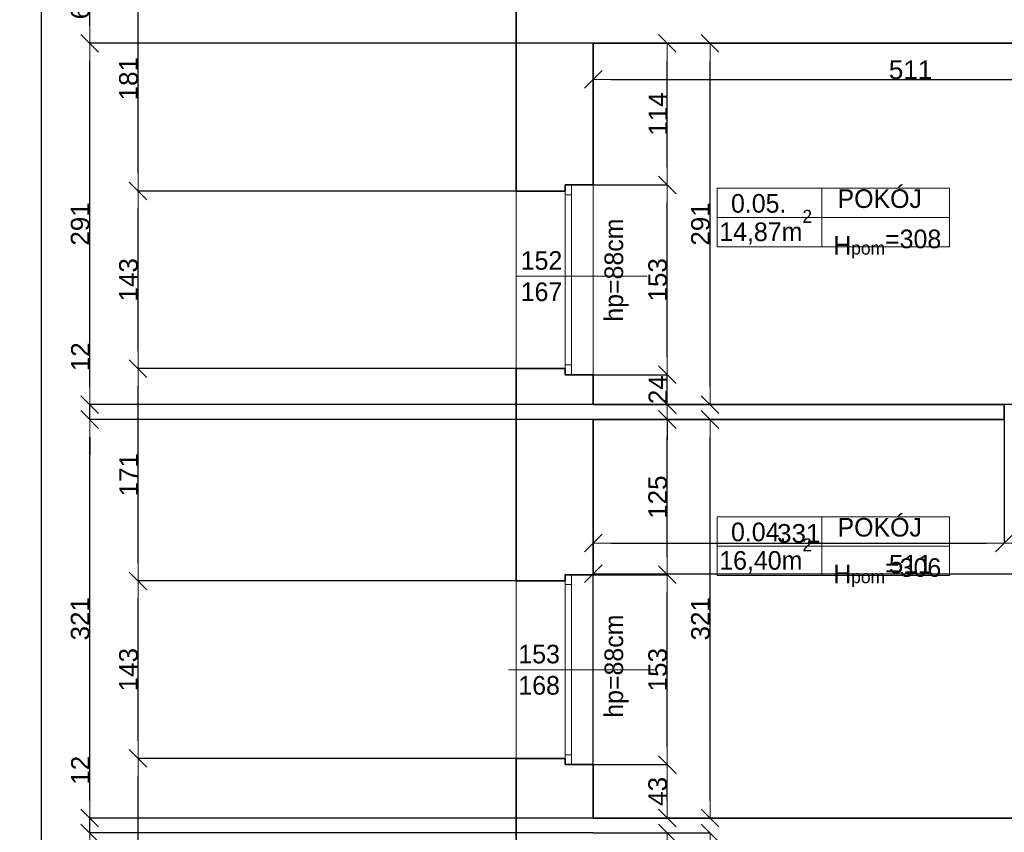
# Model space of a CAD drawing. Header units: metres. Extents: x 7506757 to 756746378, y 5735207 to 582114514.
# Tile 117 of 256: x 7678677 to 7686605, y 5830479 to 5837024. Entities that reach past the tile are written whole.
import ezdxf

# ---------------------------------------------------------------- set-up
doc = ezdxf.new("R2010")
doc.units = ezdxf.units.M
doc.header["$MEASUREMENT"] = 0
doc.header["$PDMODE"] = 2
doc.layers.get('0').update_dxf_attribs({"color": 250, "linetype": 'CONTINUOUS', "lineweight": 100, "plot": 0})
doc.layers.get('Defpoints').update_dxf_attribs({"linetype": 'CONTINUOUS'})
for name, color, linetype, lineweight in [('2D - Ogolne46', 7, 'CONTINUOUS', 18), ('M_OCIANA6', 5, 'CONTINUOUS', 35), ('M_OPISY141', 7, 'CONTINUOUS', 0), ('m_umeblowanie1', 7, 'CONTINUOUS', 13), ('opis1', 7, 'CONTINUOUS', 13)]:
    doc.layers.add(name, color=color, linetype=linetype, lineweight=lineweight)
doc.layers.add('PWYMIAR', color=7, linetype='CONTINUOUS')
doc.styles.add('GENERATED_STYLE_1', font='arial.ttf')
doc.styles.add('GENERATED_STYLE_2', font='txt')
doc.dimstyles.new('GENERATED_STYLE__1', dxfattribs={"dimtxt": 150, "dimasz": 142.5, "dimexe": 0.18, "dimexo": 0, "dimgap": 0.09, "dimtad": 1, "dimdec": 0, "dimlfac": 0.1, "dimzin": 0, "dimdsep": 46, "dimtxsty": 'GENERATED_STYLE_1', "dimblk": 'ARROWHEAD_6', "dimblk1": 'ARROWHEAD_6', "dimblk2": 'ARROWHEAD_6', "dimcen": 0.09, "dimclrd": 251, "dimclre": 251, "dimclrt": 7, "dimazin": 0, "dimtfac": 1, "dimtdec": 4, "dimtmove": 0, "dimatfit": 3, "dimfxl": 0, "dimtolj": 1, "dimtzin": 0, "dimarcsym": 0})
doc.dimstyles.new('GENERATED_STYLE__2', dxfattribs={"dimtxt": 150, "dimasz": 142.5, "dimexe": 0.18, "dimexo": 0, "dimgap": 0.09, "dimtad": 1, "dimtih": 1, "dimtoh": 1, "dimdec": 0, "dimlfac": 0.1, "dimzin": 0, "dimdsep": 46, "dimtxsty": 'GENERATED_STYLE_1', "dimblk": 'ARROWHEAD_6', "dimblk1": 'ARROWHEAD_6', "dimblk2": 'ARROWHEAD_6', "dimcen": 0.09, "dimclrd": 251, "dimclre": 251, "dimclrt": 7, "dimazin": 0, "dimtfac": 1, "dimtdec": 4, "dimtmove": 0, "dimatfit": 3, "dimfxl": 0, "dimtolj": 1, "dimtzin": 0, "dimarcsym": 0})
doc.dimstyles.new('GENERATED_STYLE__3', dxfattribs={"dimtxt": 150, "dimasz": 142.5, "dimexe": 0.18, "dimexo": 0, "dimgap": 0.09, "dimtad": 1, "dimdec": 0, "dimlfac": 0.1, "dimzin": 0, "dimdsep": 46, "dimtxsty": 'GENERATED_STYLE_1', "dimblk": 'ARROWHEAD_6', "dimblk1": 'ARROWHEAD_6', "dimblk2": 'ARROWHEAD_6', "dimcen": 0.09, "dimclrd": 251, "dimclre": 251, "dimclrt": 7, "dimazin": 0, "dimtfac": 1, "dimtdec": 4, "dimtmove": 2, "dimatfit": 3, "dimfxl": 0, "dimtolj": 1, "dimtzin": 0, "dimarcsym": 0})

# ---------------------------------------------------------------- blocks, each defined once
blk = doc.blocks.new('ARROWHEAD_6')
at = {"color": 0, "linetype": 'Continuous', "lineweight": 0}
for p, q in [((0, 0), (-1, 0)), ((-0.5, -0.5), (0.5, 0.5))]:
    blk.add_line(p, q, dxfattribs=at)
blk = doc.blocks.new('*D5764')
at = {"layer": 'Defpoints', "color": 0, "linetype": 'Continuous', "transparency": 16777216}
for p in [(7683294.6, 5834164), (7683890.9, 5834164), (7683294.6, 5833924)]:
    blk.add_point(p, dxfattribs=at)
at = {"layer": 'PWYMIAR', "color": 251, "linetype": 'Continuous', "lineweight": -2, "transparency": 16777216}
for p, q in [((7683890.9, 5834306.5), (7683890.9, 5834449)), ((7683294.6, 5834164), (7683891.1, 5834164)), ((7683890.9, 5833924), (7683890.9, 5834164)), ((7683294.6, 5833924), (7683891.1, 5833924)), ((7683890.9, 5833781.5), (7683890.9, 5833639))]:
    blk.add_line(p, q, dxfattribs=at)
at = {"layer": 'PWYMIAR', "color": 251, "linetype": 'Continuous', "lineweight": -2, "transparency": 16777216, "xscale": 142.5, "yscale": 142.5, "zscale": 142.5}
for p, rotation in [((7683890.9, 5834164), 270), ((7683890.9, 5833924), 90)]:
    blk.add_blockref('ARROWHEAD_6', p, dxfattribs=dict(at, rotation=rotation))
at = {"layer": 'PWYMIAR', "color": 7, "linetype": 'Continuous', "lineweight": 13, "transparency": 16777216, "insert": (7683815.5, 5834044), "char_height": 150, "attachment_point": 5, "rotation": 90, "style": 'GENERATED_STYLE_1'}
blk.add_mtext('\\A1;24', dxfattribs=at)
blk = doc.blocks.new('*D5765')
at = {"layer": 'Defpoints', "color": 0, "linetype": 'Continuous', "transparency": 16777216}
for p in [(7683294.6, 5835694), (7683890.9, 5835694), (7683294.6, 5834164)]:
    blk.add_point(p, dxfattribs=at)
at = {"layer": 'PWYMIAR', "color": 251, "linetype": 'Continuous', "lineweight": -2, "transparency": 16777216}
for p, q in [((7683294.6, 5835694), (7683891.1, 5835694)), ((7683890.9, 5834306.5), (7683890.9, 5835551.5)), ((7683294.6, 5834164), (7683891.1, 5834164))]:
    blk.add_line(p, q, dxfattribs=at)
at = {"layer": 'PWYMIAR', "color": 251, "linetype": 'Continuous', "lineweight": -2, "transparency": 16777216, "xscale": 142.5, "yscale": 142.5, "zscale": 142.5}
for p, rotation in [((7683890.9, 5835694), 90), ((7683890.9, 5834164), 270)]:
    blk.add_blockref('ARROWHEAD_6', p, dxfattribs=dict(at, rotation=rotation))
at = {"layer": 'PWYMIAR', "color": 7, "linetype": 'Continuous', "lineweight": 13, "transparency": 16777216, "insert": (7683814.2, 5834929), "char_height": 150, "attachment_point": 5, "rotation": 90, "style": 'GENERATED_STYLE_1'}
blk.add_mtext('\\A1;153', dxfattribs=at)
blk = doc.blocks.new('*D5766')
at = {"layer": 'Defpoints', "color": 0, "linetype": 'Continuous', "transparency": 16777216}
for p in [(7683294.6, 5836834), (7683890.9, 5836834), (7683294.6, 5835694)]:
    blk.add_point(p, dxfattribs=at)
at = {"layer": 'PWYMIAR', "color": 251, "linetype": 'Continuous', "lineweight": -2, "transparency": 16777216}
for p, q in [((7683294.6, 5836834), (7683891.1, 5836834)), ((7683890.9, 5835836.5), (7683890.9, 5836691.5)), ((7683294.6, 5835694), (7683891.1, 5835694))]:
    blk.add_line(p, q, dxfattribs=at)
at = {"layer": 'PWYMIAR', "color": 251, "linetype": 'Continuous', "lineweight": -2, "transparency": 16777216, "xscale": 142.5, "yscale": 142.5, "zscale": 142.5}
for p, rotation in [((7683890.9, 5836834), 90), ((7683890.9, 5835694), 270)]:
    blk.add_blockref('ARROWHEAD_6', p, dxfattribs=dict(at, rotation=rotation))
at = {"layer": 'PWYMIAR', "color": 7, "linetype": 'Continuous', "lineweight": 13, "transparency": 16777216, "insert": (7683815.5, 5836264), "char_height": 150, "attachment_point": 5, "rotation": 90, "style": 'GENERATED_STYLE_1'}
blk.add_mtext('\\A1;114', dxfattribs=at)
blk = doc.blocks.new('*D5767')
at = {"layer": 'Defpoints', "color": 0, "linetype": 'Continuous', "transparency": 16777216}
for p in [(7683294.6, 5836834), (7688404.6, 5836834), (7688404.6, 5836543.1)]:
    blk.add_point(p, dxfattribs=at)
at = {"layer": 'PWYMIAR', "color": 251, "linetype": 'Continuous', "lineweight": -2, "transparency": 16777216}
for p, q in [((7683294.6, 5836834), (7683294.6, 5836543)), ((7688404.6, 5836834), (7688404.6, 5836543)), ((7683437.1, 5836543.1), (7688262.1, 5836543.1))]:
    blk.add_line(p, q, dxfattribs=at)
at = {"layer": 'PWYMIAR', "color": 251, "linetype": 'Continuous', "lineweight": -2, "transparency": 16777216, "xscale": 142.5, "yscale": 142.5, "zscale": 142.5, "rotation": 180}
blk.add_blockref('ARROWHEAD_6', (7683294.6, 5836543.1), dxfattribs=at)
at = {"layer": 'PWYMIAR', "color": 251, "linetype": 'Continuous', "lineweight": -2, "transparency": 16777216, "xscale": 142.5, "yscale": 142.5, "zscale": 142.5}
blk.add_blockref('ARROWHEAD_6', (7688404.6, 5836543.1), dxfattribs=at)
at = {"layer": 'PWYMIAR', "color": 7, "linetype": 'Continuous', "lineweight": 13, "transparency": 16777216, "insert": (7685849.6, 5836619.8), "char_height": 150, "attachment_point": 5, "style": 'GENERATED_STYLE_1'}
blk.add_mtext('\\A1;511', dxfattribs=at)
blk = doc.blocks.new('*D5768')
at = {"layer": 'Defpoints', "color": 0, "linetype": 'Continuous', "transparency": 16777216}
for p in [(7683294.6, 5831024), (7683890.9, 5831024), (7683294.6, 5830594)]:
    blk.add_point(p, dxfattribs=at)
at = {"layer": 'PWYMIAR', "color": 251, "linetype": 'Continuous', "lineweight": -2, "transparency": 16777216}
for p, q in [((7683294.6, 5831024), (7683891.1, 5831024)), ((7683890.9, 5830736.5), (7683890.9, 5830881.5)), ((7683294.6, 5830594), (7683891.1, 5830594))]:
    blk.add_line(p, q, dxfattribs=at)
at = {"layer": 'PWYMIAR', "color": 251, "linetype": 'Continuous', "lineweight": -2, "transparency": 16777216, "xscale": 142.5, "yscale": 142.5, "zscale": 142.5}
for p, rotation in [((7683890.9, 5831024), 90), ((7683890.9, 5830594), 270)]:
    blk.add_blockref('ARROWHEAD_6', p, dxfattribs=dict(at, rotation=rotation))
at = {"layer": 'PWYMIAR', "color": 7, "linetype": 'Continuous', "lineweight": 13, "transparency": 16777216, "insert": (7683814.2, 5830809), "char_height": 150, "attachment_point": 5, "rotation": 90, "style": 'GENERATED_STYLE_1'}
blk.add_mtext('\\A1;43', dxfattribs=at)
blk = doc.blocks.new('*D5769')
at = {"layer": 'Defpoints', "color": 0, "linetype": 'Continuous', "transparency": 16777216}
for p in [(7683294.6, 5832554), (7683890.9, 5832554), (7683294.6, 5831024)]:
    blk.add_point(p, dxfattribs=at)
at = {"layer": 'PWYMIAR', "color": 251, "linetype": 'Continuous', "lineweight": -2, "transparency": 16777216}
for p, q in [((7683294.6, 5832554), (7683891.1, 5832554)), ((7683890.9, 5831166.5), (7683890.9, 5832411.5)), ((7683294.6, 5831024), (7683891.1, 5831024))]:
    blk.add_line(p, q, dxfattribs=at)
at = {"layer": 'PWYMIAR', "color": 251, "linetype": 'Continuous', "lineweight": -2, "transparency": 16777216, "xscale": 142.5, "yscale": 142.5, "zscale": 142.5}
for p, rotation in [((7683890.9, 5832554), 90), ((7683890.9, 5831024), 270)]:
    blk.add_blockref('ARROWHEAD_6', p, dxfattribs=dict(at, rotation=rotation))
at = {"layer": 'PWYMIAR', "color": 7, "linetype": 'Continuous', "lineweight": 13, "transparency": 16777216, "insert": (7683814.2, 5831789), "char_height": 150, "attachment_point": 5, "rotation": 90, "style": 'GENERATED_STYLE_1'}
blk.add_mtext('\\A1;153', dxfattribs=at)
blk = doc.blocks.new('*D5770')
at = {"layer": 'Defpoints', "color": 0, "linetype": 'Continuous', "transparency": 16777216}
for p in [(7683294.6, 5833804), (7683890.9, 5833804), (7683294.6, 5832554)]:
    blk.add_point(p, dxfattribs=at)
at = {"layer": 'PWYMIAR', "color": 251, "linetype": 'Continuous', "lineweight": -2, "transparency": 16777216}
for p, q in [((7683294.6, 5833804), (7683891.1, 5833804)), ((7683890.9, 5832696.5), (7683890.9, 5833661.5)), ((7683294.6, 5832554), (7683891.1, 5832554))]:
    blk.add_line(p, q, dxfattribs=at)
at = {"layer": 'PWYMIAR', "color": 251, "linetype": 'Continuous', "lineweight": -2, "transparency": 16777216, "xscale": 142.5, "yscale": 142.5, "zscale": 142.5}
for p, rotation in [((7683890.9, 5833804), 90), ((7683890.9, 5832554), 270)]:
    blk.add_blockref('ARROWHEAD_6', p, dxfattribs=dict(at, rotation=rotation))
at = {"layer": 'PWYMIAR', "color": 7, "linetype": 'Continuous', "lineweight": 13, "transparency": 16777216, "insert": (7683814.2, 5833179), "char_height": 150, "attachment_point": 5, "rotation": 90, "style": 'GENERATED_STYLE_1'}
blk.add_mtext('\\A1;125', dxfattribs=at)
blk = doc.blocks.new('*D5773')
at = {"layer": 'Defpoints', "color": 0, "linetype": 'Continuous', "transparency": 16777216}
for p in [(7683294.6, 5830474), (7683890.9, 5830474), (7683294.6, 5829434)]:
    blk.add_point(p, dxfattribs=at)
at = {"layer": 'PWYMIAR', "color": 251, "linetype": 'Continuous', "lineweight": -2, "transparency": 16777216}
for p, q in [((7683294.6, 5830474), (7683891.1, 5830474)), ((7683890.9, 5829576.5), (7683890.9, 5830331.5)), ((7683294.6, 5829434), (7683891.1, 5829434))]:
    blk.add_line(p, q, dxfattribs=at)
at = {"layer": 'PWYMIAR', "color": 251, "linetype": 'Continuous', "lineweight": -2, "transparency": 16777216, "xscale": 142.5, "yscale": 142.5, "zscale": 142.5}
for p, rotation in [((7683890.9, 5830474), 90), ((7683890.9, 5829434), 270)]:
    blk.add_blockref('ARROWHEAD_6', p, dxfattribs=dict(at, rotation=rotation))
at = {"layer": 'PWYMIAR', "color": 7, "linetype": 'Continuous', "lineweight": 13, "transparency": 16777216, "insert": (7683814.2, 5829954), "char_height": 150, "attachment_point": 5, "rotation": 90, "style": 'GENERATED_STYLE_1'}
blk.add_mtext('\\A1;104', dxfattribs=at)
blk = doc.blocks.new('*D5780')
at = {"layer": 'Defpoints', "color": 0, "linetype": 'Continuous', "transparency": 16777216}
for p in [(7684235.8, 5836834), (7688404.6, 5836834), (7688404.6, 5833924)]:
    blk.add_point(p, dxfattribs=at)
at = {"layer": 'PWYMIAR', "color": 251, "linetype": 'Continuous', "lineweight": -2, "transparency": 16777216}
for p, q in [((7688404.6, 5836834), (7684235.6, 5836834)), ((7684235.8, 5834066.5), (7684235.8, 5836691.5)), ((7688404.6, 5833924), (7684235.6, 5833924))]:
    blk.add_line(p, q, dxfattribs=at)
at = {"layer": 'PWYMIAR', "color": 251, "linetype": 'Continuous', "lineweight": -2, "transparency": 16777216, "xscale": 142.5, "yscale": 142.5, "zscale": 142.5}
for p, rotation in [((7684235.8, 5836834), 90), ((7684235.8, 5833924), 270)]:
    blk.add_blockref('ARROWHEAD_6', p, dxfattribs=dict(at, rotation=rotation))
at = {"layer": 'PWYMIAR', "color": 7, "linetype": 'Continuous', "lineweight": 13, "transparency": 16777216, "insert": (7684159.1, 5835379), "char_height": 150, "attachment_point": 5, "rotation": 90, "style": 'GENERATED_STYLE_1'}
blk.add_mtext('\\A1;291', dxfattribs=at)
blk = doc.blocks.new('*D5804')
at = {"layer": 'Defpoints', "color": 0, "linetype": 'Continuous', "transparency": 16777216}
for p in [(7683294.6, 5833804), (7684235.8, 5833804), (7683294.6, 5830594)]:
    blk.add_point(p, dxfattribs=at)
at = {"layer": 'PWYMIAR', "color": 251, "linetype": 'Continuous', "lineweight": -2, "transparency": 16777216}
for p, q in [((7683294.6, 5833804), (7684236, 5833804)), ((7684235.8, 5830736.5), (7684235.8, 5833661.5)), ((7683294.6, 5830594), (7684236, 5830594))]:
    blk.add_line(p, q, dxfattribs=at)
at = {"layer": 'PWYMIAR', "color": 251, "linetype": 'Continuous', "lineweight": -2, "transparency": 16777216, "xscale": 142.5, "yscale": 142.5, "zscale": 142.5}
for p, rotation in [((7684235.8, 5833804), 90), ((7684235.8, 5830594), 270)]:
    blk.add_blockref('ARROWHEAD_6', p, dxfattribs=dict(at, rotation=rotation))
at = {"layer": 'PWYMIAR', "color": 7, "linetype": 'Continuous', "lineweight": 13, "transparency": 16777216, "insert": (7684159.1, 5832199), "char_height": 150, "attachment_point": 5, "rotation": 90, "style": 'GENERATED_STYLE_1'}
blk.add_mtext('\\A1;321', dxfattribs=at)
blk = doc.blocks.new('*D5805')
at = {"layer": 'Defpoints', "color": 0, "linetype": 'Continuous', "transparency": 16777216}
for p in [(7683294.6, 5830474), (7684235.8, 5830474), (7683294.6, 5827274)]:
    blk.add_point(p, dxfattribs=at)
at = {"layer": 'PWYMIAR', "color": 251, "linetype": 'Continuous', "lineweight": -2, "transparency": 16777216}
for p, q in [((7683294.6, 5830474), (7684236, 5830474)), ((7684235.8, 5827416.5), (7684235.8, 5830331.5)), ((7683294.6, 5827274), (7684236, 5827274))]:
    blk.add_line(p, q, dxfattribs=at)
at = {"layer": 'PWYMIAR', "color": 251, "linetype": 'Continuous', "lineweight": -2, "transparency": 16777216, "xscale": 142.5, "yscale": 142.5, "zscale": 142.5}
for p, rotation in [((7684235.8, 5830474), 90), ((7684235.8, 5827274), 270)]:
    blk.add_blockref('ARROWHEAD_6', p, dxfattribs=dict(at, rotation=rotation))
at = {"layer": 'PWYMIAR', "color": 7, "linetype": 'Continuous', "lineweight": 13, "transparency": 16777216, "insert": (7684159.1, 5828874), "char_height": 150, "attachment_point": 5, "rotation": 90, "style": 'GENERATED_STYLE_1'}
blk.add_mtext('\\A1;320', dxfattribs=at)
blk = doc.blocks.new('*D5809')
at = {"layer": 'Defpoints', "color": 0, "linetype": 'Continuous', "transparency": 16777216}
for p in [(7688404.6, 5832561.2), (7683294.6, 5830594), (7688404.6, 5830594)]:
    blk.add_point(p, dxfattribs=at)
at = {"layer": 'PWYMIAR', "color": 251, "linetype": 'Continuous', "lineweight": -2, "transparency": 16777216}
for p, q in [((7683294.6, 5830594), (7683294.6, 5832561.4)), ((7683437.1, 5832561.2), (7688262.1, 5832561.2)), ((7688404.6, 5830594), (7688404.6, 5832561.4))]:
    blk.add_line(p, q, dxfattribs=at)
at = {"layer": 'PWYMIAR', "color": 251, "linetype": 'Continuous', "lineweight": -2, "transparency": 16777216, "xscale": 142.5, "yscale": 142.5, "zscale": 142.5, "rotation": 180}
blk.add_blockref('ARROWHEAD_6', (7683294.6, 5832561.2), dxfattribs=at)
at = {"layer": 'PWYMIAR', "color": 251, "linetype": 'Continuous', "lineweight": -2, "transparency": 16777216, "xscale": 142.5, "yscale": 142.5, "zscale": 142.5}
blk.add_blockref('ARROWHEAD_6', (7688404.6, 5832561.2), dxfattribs=at)
at = {"layer": 'PWYMIAR', "color": 7, "linetype": 'Continuous', "lineweight": 13, "transparency": 16777216, "insert": (7685849.6, 5832637.9), "char_height": 150, "attachment_point": 5, "style": 'GENERATED_STYLE_1'}
blk.add_mtext('\\A1;511', dxfattribs=at)
blk = doc.blocks.new('*D5927')
at = {"layer": 'Defpoints', "color": 0, "linetype": 'Continuous', "transparency": 16777216}
for p in [(7683294.6, 5833804), (7686604.6, 5833804), (7686604.6, 5832808.9)]:
    blk.add_point(p, dxfattribs=at)
at = {"layer": 'PWYMIAR', "color": 251, "linetype": 'Continuous', "lineweight": -2, "transparency": 16777216}
for p, q in [((7683294.6, 5833804), (7683294.6, 5832808.8)), ((7686604.6, 5833804), (7686604.6, 5832808.8)), ((7683437.1, 5832808.9), (7686462.1, 5832808.9))]:
    blk.add_line(p, q, dxfattribs=at)
at = {"layer": 'PWYMIAR', "color": 251, "linetype": 'Continuous', "lineweight": -2, "transparency": 16777216, "xscale": 142.5, "yscale": 142.5, "zscale": 142.5, "rotation": 180}
blk.add_blockref('ARROWHEAD_6', (7683294.6, 5832808.9), dxfattribs=at)
at = {"layer": 'PWYMIAR', "color": 251, "linetype": 'Continuous', "lineweight": -2, "transparency": 16777216, "xscale": 142.5, "yscale": 142.5, "zscale": 142.5}
blk.add_blockref('ARROWHEAD_6', (7686604.6, 5832808.9), dxfattribs=at)
at = {"layer": 'PWYMIAR', "color": 7, "linetype": 'Continuous', "lineweight": 13, "transparency": 16777216, "insert": (7684949.6, 5832885.7), "char_height": 150, "attachment_point": 5, "style": 'GENERATED_STYLE_1'}
blk.add_mtext('\\A1;331', dxfattribs=at)
blk = doc.blocks.new('*D5928')
at = {"layer": 'Defpoints', "color": 0, "linetype": 'Continuous', "transparency": 16777216}
for p in [(7686604.6, 5833804), (7687504.6, 5833804), (7687504.6, 5832808.9)]:
    blk.add_point(p, dxfattribs=at)
at = {"layer": 'PWYMIAR', "color": 251, "linetype": 'Continuous', "lineweight": -2, "transparency": 16777216}
for p, q in [((7686604.6, 5833804), (7686604.6, 5832808.8)), ((7687504.6, 5833804), (7687504.6, 5832808.8)), ((7686747.1, 5832808.9), (7687362.1, 5832808.9))]:
    blk.add_line(p, q, dxfattribs=at)
at = {"layer": 'PWYMIAR', "color": 251, "linetype": 'Continuous', "lineweight": -2, "transparency": 16777216, "xscale": 142.5, "yscale": 142.5, "zscale": 142.5, "rotation": 180}
blk.add_blockref('ARROWHEAD_6', (7686604.6, 5832808.9), dxfattribs=at)
at = {"layer": 'PWYMIAR', "color": 251, "linetype": 'Continuous', "lineweight": -2, "transparency": 16777216, "xscale": 142.5, "yscale": 142.5, "zscale": 142.5}
blk.add_blockref('ARROWHEAD_6', (7687504.6, 5832808.9), dxfattribs=at)
at = {"layer": 'PWYMIAR', "color": 7, "linetype": 'Continuous', "lineweight": 13, "transparency": 16777216, "insert": (7687054.6, 5832885.6), "char_height": 150, "attachment_point": 5, "style": 'GENERATED_STYLE_1'}
blk.add_mtext('\\A1;90', dxfattribs=at)
blk = doc.blocks.new('*D6018')
at = {"layer": 'Defpoints', "color": 0, "linetype": 'Continuous', "transparency": 16777216}
for p in [(7679630.3, 5831074), (7682674.6, 5831074), (7682674.6, 5829384)]:
    blk.add_point(p, dxfattribs=at)
at = {"layer": 'PWYMIAR', "color": 251, "linetype": 'Continuous', "lineweight": -2, "transparency": 16777216}
for p, q in [((7682674.6, 5831074), (7679630.1, 5831074)), ((7679630.3, 5829526.5), (7679630.3, 5830931.5)), ((7682674.6, 5829384), (7679630.1, 5829384))]:
    blk.add_line(p, q, dxfattribs=at)
at = {"layer": 'PWYMIAR', "color": 251, "linetype": 'Continuous', "lineweight": -2, "transparency": 16777216, "xscale": 142.5, "yscale": 142.5, "zscale": 142.5}
for p, rotation in [((7679630.3, 5831074), 90), ((7679630.3, 5829384), 270)]:
    blk.add_blockref('ARROWHEAD_6', p, dxfattribs=dict(at, rotation=rotation))
at = {"layer": 'PWYMIAR', "color": 7, "linetype": 'Continuous', "lineweight": 13, "transparency": 16777216, "insert": (7679553.6, 5830229), "char_height": 150, "attachment_point": 5, "rotation": 90, "style": 'GENERATED_STYLE_1'}
blk.add_mtext('\\A1;169', dxfattribs=at)
blk = doc.blocks.new('*D6019')
at = {"layer": 'Defpoints', "color": 0, "linetype": 'Continuous', "transparency": 16777216}
for p in [(7679630.3, 5832504), (7682674.6, 5832504), (7682674.6, 5831074)]:
    blk.add_point(p, dxfattribs=at)
at = {"layer": 'PWYMIAR', "color": 251, "linetype": 'Continuous', "lineweight": -2, "transparency": 16777216}
for p, q in [((7682674.6, 5832504), (7679630.1, 5832504)), ((7679630.3, 5831216.5), (7679630.3, 5832361.5)), ((7682674.6, 5831074), (7679630.1, 5831074))]:
    blk.add_line(p, q, dxfattribs=at)
at = {"layer": 'PWYMIAR', "color": 251, "linetype": 'Continuous', "lineweight": -2, "transparency": 16777216, "xscale": 142.5, "yscale": 142.5, "zscale": 142.5}
for p, rotation in [((7679630.3, 5832504), 90), ((7679630.3, 5831074), 270)]:
    blk.add_blockref('ARROWHEAD_6', p, dxfattribs=dict(at, rotation=rotation))
at = {"layer": 'PWYMIAR', "color": 7, "linetype": 'Continuous', "lineweight": 13, "transparency": 16777216, "insert": (7679553.5, 5831789), "char_height": 150, "attachment_point": 5, "rotation": 90, "style": 'GENERATED_STYLE_1'}
blk.add_mtext('\\A1;143', dxfattribs=at)
blk = doc.blocks.new('*D6020')
at = {"layer": 'Defpoints', "color": 0, "linetype": 'Continuous', "transparency": 16777216}
for p in [(7679630.3, 5834214), (7682674.6, 5834214), (7682674.6, 5832504)]:
    blk.add_point(p, dxfattribs=at)
at = {"layer": 'PWYMIAR', "color": 251, "linetype": 'Continuous', "lineweight": -2, "transparency": 16777216}
for p, q in [((7682674.6, 5834214), (7679630.1, 5834214)), ((7679630.3, 5832646.5), (7679630.3, 5834071.5)), ((7682674.6, 5832504), (7679630.1, 5832504))]:
    blk.add_line(p, q, dxfattribs=at)
at = {"layer": 'PWYMIAR', "color": 251, "linetype": 'Continuous', "lineweight": -2, "transparency": 16777216, "xscale": 142.5, "yscale": 142.5, "zscale": 142.5}
for p, rotation in [((7679630.3, 5834214), 90), ((7679630.3, 5832504), 270)]:
    blk.add_blockref('ARROWHEAD_6', p, dxfattribs=dict(at, rotation=rotation))
at = {"layer": 'PWYMIAR', "color": 7, "linetype": 'Continuous', "lineweight": 13, "transparency": 16777216, "insert": (7679554.9, 5833359), "char_height": 150, "attachment_point": 5, "rotation": 90, "style": 'GENERATED_STYLE_1'}
blk.add_mtext('\\A1;171', dxfattribs=at)
blk = doc.blocks.new('*D6021')
at = {"layer": 'Defpoints', "color": 0, "linetype": 'Continuous', "transparency": 16777216}
for p in [(7679630.3, 5835644), (7682674.6, 5835644), (7682674.6, 5834214)]:
    blk.add_point(p, dxfattribs=at)
at = {"layer": 'PWYMIAR', "color": 251, "linetype": 'Continuous', "lineweight": -2, "transparency": 16777216}
for p, q in [((7682674.6, 5835644), (7679630.1, 5835644)), ((7679630.3, 5834356.5), (7679630.3, 5835501.5)), ((7682674.6, 5834214), (7679630.1, 5834214))]:
    blk.add_line(p, q, dxfattribs=at)
at = {"layer": 'PWYMIAR', "color": 251, "linetype": 'Continuous', "lineweight": -2, "transparency": 16777216, "xscale": 142.5, "yscale": 142.5, "zscale": 142.5}
for p, rotation in [((7679630.3, 5835644), 90), ((7679630.3, 5834214), 270)]:
    blk.add_blockref('ARROWHEAD_6', p, dxfattribs=dict(at, rotation=rotation))
at = {"layer": 'PWYMIAR', "color": 7, "linetype": 'Continuous', "lineweight": 13, "transparency": 16777216, "insert": (7679553.5, 5834929), "char_height": 150, "attachment_point": 5, "rotation": 90, "style": 'GENERATED_STYLE_1'}
blk.add_mtext('\\A1;143', dxfattribs=at)
blk = doc.blocks.new('*D6022')
at = {"layer": 'Defpoints', "color": 0, "linetype": 'Continuous', "transparency": 16777216}
for p in [(7679630.3, 5837454), (7682674.6, 5837454), (7682674.6, 5835644)]:
    blk.add_point(p, dxfattribs=at)
at = {"layer": 'PWYMIAR', "color": 251, "linetype": 'Continuous', "lineweight": -2, "transparency": 16777216}
for p, q in [((7682674.6, 5837454), (7679630.1, 5837454)), ((7679630.3, 5835786.5), (7679630.3, 5837311.5)), ((7682674.6, 5835644), (7679630.1, 5835644))]:
    blk.add_line(p, q, dxfattribs=at)
at = {"layer": 'PWYMIAR', "color": 251, "linetype": 'Continuous', "lineweight": -2, "transparency": 16777216, "xscale": 142.5, "yscale": 142.5, "zscale": 142.5}
for p, rotation in [((7679630.3, 5837454), 90), ((7679630.3, 5835644), 270)]:
    blk.add_blockref('ARROWHEAD_6', p, dxfattribs=dict(at, rotation=rotation))
at = {"layer": 'PWYMIAR', "color": 7, "linetype": 'Continuous', "lineweight": 13, "transparency": 16777216, "insert": (7679553.6, 5836549), "char_height": 150, "attachment_point": 5, "rotation": 90, "style": 'GENERATED_STYLE_1'}
blk.add_mtext('\\A1;181', dxfattribs=at)
blk = doc.blocks.new('*D6029')
at = {"layer": 'Defpoints', "color": 0, "linetype": 'Continuous', "transparency": 16777216}
for p in [(7679241.1, 5830474), (7683294.6, 5830474), (7683294.6, 5827274)]:
    blk.add_point(p, dxfattribs=at)
at = {"layer": 'PWYMIAR', "color": 251, "linetype": 'Continuous', "lineweight": -2, "transparency": 16777216}
for p, q in [((7683294.6, 5830474), (7679240.9, 5830474)), ((7679241.1, 5827416.5), (7679241.1, 5830331.5)), ((7683294.6, 5827274), (7679240.9, 5827274))]:
    blk.add_line(p, q, dxfattribs=at)
at = {"layer": 'PWYMIAR', "color": 251, "linetype": 'Continuous', "lineweight": -2, "transparency": 16777216, "xscale": 142.5, "yscale": 142.5, "zscale": 142.5}
for p, rotation in [((7679241.1, 5830474), 90), ((7679241.1, 5827274), 270)]:
    blk.add_blockref('ARROWHEAD_6', p, dxfattribs=dict(at, rotation=rotation))
at = {"layer": 'PWYMIAR', "color": 7, "linetype": 'Continuous', "lineweight": 13, "transparency": 16777216, "insert": (7679164.4, 5828874), "char_height": 150, "attachment_point": 5, "rotation": 90, "style": 'GENERATED_STYLE_1'}
blk.add_mtext('\\A1;320', dxfattribs=at)
blk = doc.blocks.new('*D6030')
at = {"layer": 'Defpoints', "color": 0, "linetype": 'Continuous', "transparency": 16777216}
for p in [(7679241.1, 5830594), (7683294.6, 5830594), (7683294.6, 5830474)]:
    blk.add_point(p, dxfattribs=at)
at = {"layer": 'PWYMIAR', "color": 251, "linetype": 'Continuous', "lineweight": -2, "transparency": 16777216}
for p, q in [((7679241.1, 5830736.5), (7679241.1, 5831078.4)), ((7683294.6, 5830594), (7679240.9, 5830594)), ((7679241.1, 5830474), (7679241.1, 5830594)), ((7683294.6, 5830474), (7679240.9, 5830474)), ((7679241.1, 5830331.5), (7679241.1, 5830189))]:
    blk.add_line(p, q, dxfattribs=at)
at = {"layer": 'PWYMIAR', "color": 251, "linetype": 'Continuous', "lineweight": -2, "transparency": 16777216, "xscale": 142.5, "yscale": 142.5, "zscale": 142.5}
for p, rotation in [((7679241.1, 5830594), 270), ((7679241.1, 5830474), 90)]:
    blk.add_blockref('ARROWHEAD_6', p, dxfattribs=dict(at, rotation=rotation))
at = {"layer": 'PWYMIAR', "color": 7, "linetype": 'Continuous', "lineweight": 13, "transparency": 16777216, "insert": (7679165.7, 5830978.7), "char_height": 150, "attachment_point": 5, "rotation": 90, "style": 'GENERATED_STYLE_1'}
blk.add_mtext('\\A1;12', dxfattribs=at)
blk = doc.blocks.new('*D6031')
at = {"layer": 'Defpoints', "color": 0, "linetype": 'Continuous', "transparency": 16777216}
for p in [(7679241.1, 5833804), (7683294.6, 5833804), (7683294.6, 5830594)]:
    blk.add_point(p, dxfattribs=at)
at = {"layer": 'PWYMIAR', "color": 251, "linetype": 'Continuous', "lineweight": -2, "transparency": 16777216}
for p, q in [((7683294.6, 5833804), (7679240.9, 5833804)), ((7679241.1, 5830736.5), (7679241.1, 5833661.5)), ((7683294.6, 5830594), (7679240.9, 5830594))]:
    blk.add_line(p, q, dxfattribs=at)
at = {"layer": 'PWYMIAR', "color": 251, "linetype": 'Continuous', "lineweight": -2, "transparency": 16777216, "xscale": 142.5, "yscale": 142.5, "zscale": 142.5}
for p, rotation in [((7679241.1, 5833804), 90), ((7679241.1, 5830594), 270)]:
    blk.add_blockref('ARROWHEAD_6', p, dxfattribs=dict(at, rotation=rotation))
at = {"layer": 'PWYMIAR', "color": 7, "linetype": 'Continuous', "lineweight": 13, "transparency": 16777216, "insert": (7679164.4, 5832199), "char_height": 150, "attachment_point": 5, "rotation": 90, "style": 'GENERATED_STYLE_1'}
blk.add_mtext('\\A1;321', dxfattribs=at)
blk = doc.blocks.new('*D6032')
at = {"layer": 'Defpoints', "color": 0, "linetype": 'Continuous', "transparency": 16777216}
for p in [(7679241.1, 5833924), (7683294.6, 5833924), (7683294.6, 5833804)]:
    blk.add_point(p, dxfattribs=at)
at = {"layer": 'PWYMIAR', "color": 251, "linetype": 'Continuous', "lineweight": -2, "transparency": 16777216}
for p, q in [((7679241.1, 5834066.5), (7679241.1, 5834408.4)), ((7683294.6, 5833924), (7679240.9, 5833924)), ((7679241.1, 5833804), (7679241.1, 5833924)), ((7683294.6, 5833804), (7679240.9, 5833804)), ((7679241.1, 5833661.5), (7679241.1, 5833519))]:
    blk.add_line(p, q, dxfattribs=at)
at = {"layer": 'PWYMIAR', "color": 251, "linetype": 'Continuous', "lineweight": -2, "transparency": 16777216, "xscale": 142.5, "yscale": 142.5, "zscale": 142.5}
for p, rotation in [((7679241.1, 5833924), 270), ((7679241.1, 5833804), 90)]:
    blk.add_blockref('ARROWHEAD_6', p, dxfattribs=dict(at, rotation=rotation))
at = {"layer": 'PWYMIAR', "color": 7, "linetype": 'Continuous', "lineweight": 13, "transparency": 16777216, "insert": (7679165.7, 5834308.7), "char_height": 150, "attachment_point": 5, "rotation": 90, "style": 'GENERATED_STYLE_1'}
blk.add_mtext('\\A1;12', dxfattribs=at)
blk = doc.blocks.new('*D6033')
at = {"layer": 'Defpoints', "color": 0, "linetype": 'Continuous', "transparency": 16777216}
for p in [(7679241.1, 5836834), (7683294.6, 5836834), (7683294.6, 5833924)]:
    blk.add_point(p, dxfattribs=at)
at = {"layer": 'PWYMIAR', "color": 251, "linetype": 'Continuous', "lineweight": -2, "transparency": 16777216}
for p, q in [((7683294.6, 5836834), (7679240.9, 5836834)), ((7679241.1, 5834066.5), (7679241.1, 5836691.5)), ((7683294.6, 5833924), (7679240.9, 5833924))]:
    blk.add_line(p, q, dxfattribs=at)
at = {"layer": 'PWYMIAR', "color": 251, "linetype": 'Continuous', "lineweight": -2, "transparency": 16777216, "xscale": 142.5, "yscale": 142.5, "zscale": 142.5}
for p, rotation in [((7679241.1, 5836834), 90), ((7679241.1, 5833924), 270)]:
    blk.add_blockref('ARROWHEAD_6', p, dxfattribs=dict(at, rotation=rotation))
at = {"layer": 'PWYMIAR', "color": 7, "linetype": 'Continuous', "lineweight": 13, "transparency": 16777216, "insert": (7679164.4, 5835379), "char_height": 150, "attachment_point": 5, "rotation": 90, "style": 'GENERATED_STYLE_1'}
blk.add_mtext('\\A1;291', dxfattribs=at)
blk = doc.blocks.new('*D6034')
at = {"layer": 'Defpoints', "color": 0, "linetype": 'Continuous', "transparency": 16777216}
for p in [(7679241.1, 5837454), (7682674.6, 5837454), (7683294.6, 5836834)]:
    blk.add_point(p, dxfattribs=at)
at = {"layer": 'PWYMIAR', "color": 251, "linetype": 'Continuous', "lineweight": -2, "transparency": 16777216}
for p, q in [((7682674.6, 5837454), (7679240.9, 5837454)), ((7679241.1, 5836976.5), (7679241.1, 5837311.5)), ((7683294.6, 5836834), (7679240.9, 5836834))]:
    blk.add_line(p, q, dxfattribs=at)
at = {"layer": 'PWYMIAR', "color": 251, "linetype": 'Continuous', "lineweight": -2, "transparency": 16777216, "xscale": 142.5, "yscale": 142.5, "zscale": 142.5}
for p, rotation in [((7679241.1, 5837454), 90), ((7679241.1, 5836834), 270)]:
    blk.add_blockref('ARROWHEAD_6', p, dxfattribs=dict(at, rotation=rotation))
at = {"layer": 'PWYMIAR', "color": 7, "linetype": 'Continuous', "lineweight": 13, "transparency": 16777216, "insert": (7679164.4, 5837144), "char_height": 150, "attachment_point": 5, "rotation": 90, "style": 'GENERATED_STYLE_1'}
blk.add_mtext('\\A1;62', dxfattribs=at)
blk = doc.blocks.new('*D6037')
at = {"layer": 'Defpoints', "color": 0, "linetype": 'Continuous', "transparency": 16777216}
for p in [(7678851.9, 5837454), (7682674.6, 5837454), (7682674.6, 5820154)]:
    blk.add_point(p, dxfattribs=at)
at = {"layer": 'PWYMIAR', "color": 251, "linetype": 'Continuous', "lineweight": -2, "transparency": 16777216}
for p, q in [((7682674.6, 5837454), (7678851.8, 5837454)), ((7678851.9, 5820296.5), (7678851.9, 5837311.5)), ((7682674.6, 5820154), (7678851.8, 5820154))]:
    blk.add_line(p, q, dxfattribs=at)
at = {"layer": 'PWYMIAR', "color": 251, "linetype": 'Continuous', "lineweight": -2, "transparency": 16777216, "xscale": 142.5, "yscale": 142.5, "zscale": 142.5}
for p, rotation in [((7678851.9, 5837454), 90), ((7678851.9, 5820154), 270)]:
    blk.add_blockref('ARROWHEAD_6', p, dxfattribs=dict(at, rotation=rotation))
at = {"layer": 'PWYMIAR', "color": 7, "linetype": 'Continuous', "lineweight": 13, "transparency": 16777216, "insert": (7678775.2, 5828804), "char_height": 150, "attachment_point": 5, "rotation": 90, "style": 'GENERATED_STYLE_1'}
blk.add_mtext('\\A1;1730', dxfattribs=at)

msp = doc.modelspace()

# ---------------------------------------------------------------- linework, layer by layer
at = {"layer": 'M_OCIANA6', "linetype": 'Continuous'}
for p, q in [((7682674.6, 5835644), (7682674.6, 5837454)), ((7683294.6, 5836834), (7688404.6, 5836834)), ((7683294.6, 5835694), (7683294.6, 5836834)), ((7683069.6, 5835694), (7683294.6, 5835694)), ((7683294.6, 5835694), (7683069.6, 5835694)), ((7683069.6, 5835694), (7683069.6, 5835644)), ((7683069.6, 5835644), (7682674.6, 5835644)), ((7682674.6, 5832504), (7682674.6, 5834214)), ((7683069.6, 5834214), (7682674.6, 5834214)), ((7683069.6, 5834164), (7683069.6, 5834214)), ((7683069.6, 5834164), (7683294.6, 5834164)), ((7683294.6, 5834164), (7683069.6, 5834164)), ((7683294.6, 5833924), (7683294.6, 5834164)), ((7686604.6, 5833924), (7683294.6, 5833924)), ((7686604.6, 5833804), (7686604.6, 5833924)), ((7683294.6, 5832554), (7683294.6, 5833804)), ((7686604.6, 5833804), (7683294.6, 5833804)), ((7683069.6, 5832504), (7682674.6, 5832504)), ((7683069.6, 5832554), (7683294.6, 5832554)), ((7683294.6, 5832554), (7683069.6, 5832554)), ((7683069.6, 5832554), (7683069.6, 5832504)), ((7682674.6, 5829384), (7682674.6, 5831074)), ((7683069.6, 5831074), (7682674.6, 5831074)), ((7683069.6, 5831024), (7683069.6, 5831074)), ((7683069.6, 5831024), (7683294.6, 5831024)), ((7683294.6, 5831024), (7683069.6, 5831024)), ((7683294.6, 5830594), (7683294.6, 5831024)), ((7688404.6, 5830594), (7683294.6, 5830594))]:
    msp.add_line(p, q, dxfattribs=at)
for p in [(7683069.6, 5835694), (7683069.6, 5834164), (7683069.6, 5832544), (7683069.6, 5831034)]:
    msp.add_point(p, dxfattribs=at)
at = {"layer": 'M_OPISY141', "linetype": 'Continuous'}
for p, q in [((7684291.5, 5835666.3), (7686162.5, 5835666.3)), ((7684291.5, 5835195.2), (7684291.5, 5835666.3)), ((7685136.1, 5835666.3), (7685136.1, 5835195.2)), ((7686162.5, 5835666.3), (7686162.5, 5835195.2)), ((7684291.5, 5835430.7), (7686162.5, 5835430.7)), ((7686162.5, 5835195.2), (7684291.5, 5835195.2)), ((7682674.6, 5834959), (7683729.5, 5834959)), ((7684291.5, 5833019.5), (7686162.5, 5833019.5)), ((7684291.5, 5832548.4), (7684291.5, 5833019.5)), ((7685136.1, 5833019.5), (7685136.1, 5832548.4)), ((7686162.5, 5833019.5), (7686162.5, 5832548.4)), ((7684291.5, 5832784), (7686162.5, 5832784)), ((7686162.5, 5832548.4), (7684291.5, 5832548.4)), ((7682613.7, 5831789), (7683795.8, 5831789))]:
    msp.add_line(p, q, dxfattribs=at)
at = {"layer": 'm_umeblowanie1', "linetype": 'Continuous'}
for p, q in [((7683119.6, 5834164), (7683119.6, 5835694)), ((7683294.6, 5834164), (7683294.6, 5835694)), ((7682674.6, 5834214), (7682674.6, 5835644)), ((7683069.6, 5834214), (7683069.6, 5835644)), ((7683069.6, 5835614), (7683119.6, 5835614)), ((7683069.6, 5834244), (7683119.6, 5834244)), ((7682674.6, 5831074), (7682674.6, 5832504)), ((7683069.6, 5832554), (7683069.6, 5831789)), ((7683119.6, 5832554), (7683119.6, 5831789)), ((7683294.6, 5831024), (7683294.6, 5832554)), ((7683069.6, 5832474), (7683119.6, 5832474)), ((7683069.6, 5831024), (7683069.6, 5831789)), ((7683119.6, 5831024), (7683119.6, 5831789)), ((7683069.6, 5831104), (7683119.6, 5831104))]:
    msp.add_line(p, q, dxfattribs=at)

# ---------------------------------------------------------------- texts
at = {"layer": '2D - Ogolne46', "linetype": 'Continuous', "char_height": 150, "attachment_point": 7, "style": 'GENERATED_STYLE_2'}
for s, insert in [('{14,87m\\A1{\\H0.7x;\\S2^  ;}}', (7684309.7, 5835213.1)), ('{16,40m\\A1{\\H0.7x;\\S2^  ;}}', (7684309.7, 5832566.3))]:
    msp.add_mtext(s, dxfattribs=dict(at, insert=insert))
at = {"layer": 'opis1', "linetype": 'Continuous', "char_height": 150, "attachment_point": 1, "style": 'GENERATED_STYLE_2'}
for s, insert in [('{POKÓJ}', (7685261.7, 5835658)), ('{0.05.}', (7684404, 5835620)), ('{H\\A1{\\H0.7x;\\S ^ pom;}=308}', (7685227, 5835384.5)), ('{POKÓJ}', (7685261.7, 5833011.2)), ('{0.04.}', (7684404, 5832973.3)), ('{H\\A1{\\H0.7x;\\S ^ pom;}=306}', (7685227, 5832737.7))]:
    msp.add_mtext(s, dxfattribs=dict(at, insert=insert))
at = {"layer": 'opis1', "linetype": 'Continuous', "char_height": 150, "attachment_point": 3, "rotation": 90, "style": 'GENERATED_STYLE_2'}
for insert in [(7683385.4, 5835422.6), (7683385.4, 5832232.6)]:
    msp.add_mtext('{hp=88cm}', dxfattribs=dict(at, insert=insert))
at = {"layer": 'opis1', "linetype": 'Continuous', "char_height": 150, "width": 349.992, "attachment_point": 1, "style": 'GENERATED_STYLE_2'}
for s, insert, line_spacing_factor in [('{152\\P167}', (7682710.8, 5835159.8), 1.007581), ('{153\\P168}', (7682691.7, 5831989.8), 1.008016)]:
    msp.add_mtext(s, dxfattribs=dict(at, insert=insert, line_spacing_factor=line_spacing_factor))

# ---------------------------------------------------------------- dimensions: what is measured, and where the dimension line sits
at = {"layer": 'PWYMIAR', "color": 251, "linetype": 'Continuous', "lineweight": 13}
for base, p1, p2, dimstyle, picture, middle in [((7678851.9, 5837454), (7682674.6, 5820154), (7682674.6, 5837454), 'GENERATED_STYLE__1', '*D6037', (7678775.2, 5828804)), ((7679241.1, 5837454), (7683294.6, 5836834), (7682674.6, 5837454), 'GENERATED_STYLE__1', '*D6034', (7679164.4, 5837144)), ((7679630.3, 5837454), (7682674.6, 5835644), (7682674.6, 5837454), 'GENERATED_STYLE__1', '*D6022', (7679553.6, 5836549)), ((7679241.1, 5836834), (7683294.6, 5833924), (7683294.6, 5836834), 'GENERATED_STYLE__1', '*D6033', (7679164.4, 5835379)), ((7683890.9, 5836834), (7683294.6, 5835694), (7683294.6, 5836834), 'GENERATED_STYLE__1', '*D5766', (7683815.5, 5836264)), ((7684235.8, 5836834), (7688404.6, 5833924), (7688404.6, 5836834), 'GENERATED_STYLE__1', '*D5780', (7684159.1, 5835379)), ((7683890.9, 5835694), (7683294.6, 5834164), (7683294.6, 5835694), 'GENERATED_STYLE__1', '*D5765', (7683814.2, 5834929)), ((7679630.3, 5835644), (7682674.6, 5834214), (7682674.6, 5835644), 'GENERATED_STYLE__1', '*D6021', (7679553.5, 5834929)), ((7679241.1, 5833924), (7683294.6, 5833804), (7683294.6, 5833924), 'GENERATED_STYLE__1', '*D6032', (7679165.7, 5834308.7)), ((7683890.9, 5834164), (7683294.6, 5833924), (7683294.6, 5834164), 'GENERATED_STYLE__3', '*D5764', (7683815.5, 5834044)), ((7679630.3, 5834214), (7682674.6, 5832504), (7682674.6, 5834214), 'GENERATED_STYLE__1', '*D6020', (7679554.9, 5833359)), ((7679241.1, 5833804), (7683294.6, 5830594), (7683294.6, 5833804), 'GENERATED_STYLE__1', '*D6031', (7679164.4, 5832199)), ((7683890.9, 5833804), (7683294.6, 5832554), (7683294.6, 5833804), 'GENERATED_STYLE__1', '*D5770', (7683814.2, 5833179)), ((7684235.8, 5833804), (7683294.6, 5830594), (7683294.6, 5833804), 'GENERATED_STYLE__1', '*D5804', (7684159.1, 5832199)), ((7683890.9, 5832554), (7683294.6, 5831024), (7683294.6, 5832554), 'GENERATED_STYLE__1', '*D5769', (7683814.2, 5831789)), ((7679630.3, 5832504), (7682674.6, 5831074), (7682674.6, 5832504), 'GENERATED_STYLE__1', '*D6019', (7679553.5, 5831789)), ((7679241.1, 5830594), (7683294.6, 5830474), (7683294.6, 5830594), 'GENERATED_STYLE__1', '*D6030', (7679165.7, 5830978.7)), ((7679630.3, 5831074), (7682674.6, 5829384), (7682674.6, 5831074), 'GENERATED_STYLE__1', '*D6018', (7679553.6, 5830229)), ((7683890.9, 5831024), (7683294.6, 5830594), (7683294.6, 5831024), 'GENERATED_STYLE__1', '*D5768', (7683814.2, 5830809)), ((7679241.1, 5830474), (7683294.6, 5827274), (7683294.6, 5830474), 'GENERATED_STYLE__1', '*D6029', (7679164.4, 5828874)), ((7683890.9, 5830474), (7683294.6, 5829434), (7683294.6, 5830474), 'GENERATED_STYLE__1', '*D5773', (7683814.2, 5829954)), ((7684235.8, 5830474), (7683294.6, 5827274), (7683294.6, 5830474), 'GENERATED_STYLE__1', '*D5805', (7684159.1, 5828874))]:
    dim = msp.add_linear_dim(base=base, p1=p1, p2=p2, angle=90, dimstyle=dimstyle, dxfattribs=at)
    dim.commit()
    dim.dimension.update_dxf_attribs({"geometry": picture, "text_midpoint": middle})
for base, p1, p2, picture, middle in [((7688404.6, 5836543.1), (7683294.6, 5836834), (7688404.6, 5836834), '*D5767', (7685849.6, 5836619.8)), ((7686604.6, 5832808.9), (7683294.6, 5833804), (7686604.6, 5833804), '*D5927', (7684949.6, 5832885.7)), ((7687504.6, 5832808.9), (7686604.6, 5833804), (7687504.6, 5833804), '*D5928', (7687054.6, 5832885.6)), ((7688404.6, 5832561.2), (7683294.6, 5830594), (7688404.6, 5830594), '*D5809', (7685849.6, 5832637.9))]:
    dim = msp.add_linear_dim(base=base, p1=p1, p2=p2, dimstyle='GENERATED_STYLE__2', dxfattribs=at)
    dim.commit()
    dim.dimension.update_dxf_attribs({"geometry": picture, "text_midpoint": middle})

doc.saveas('drawing.dxf')
